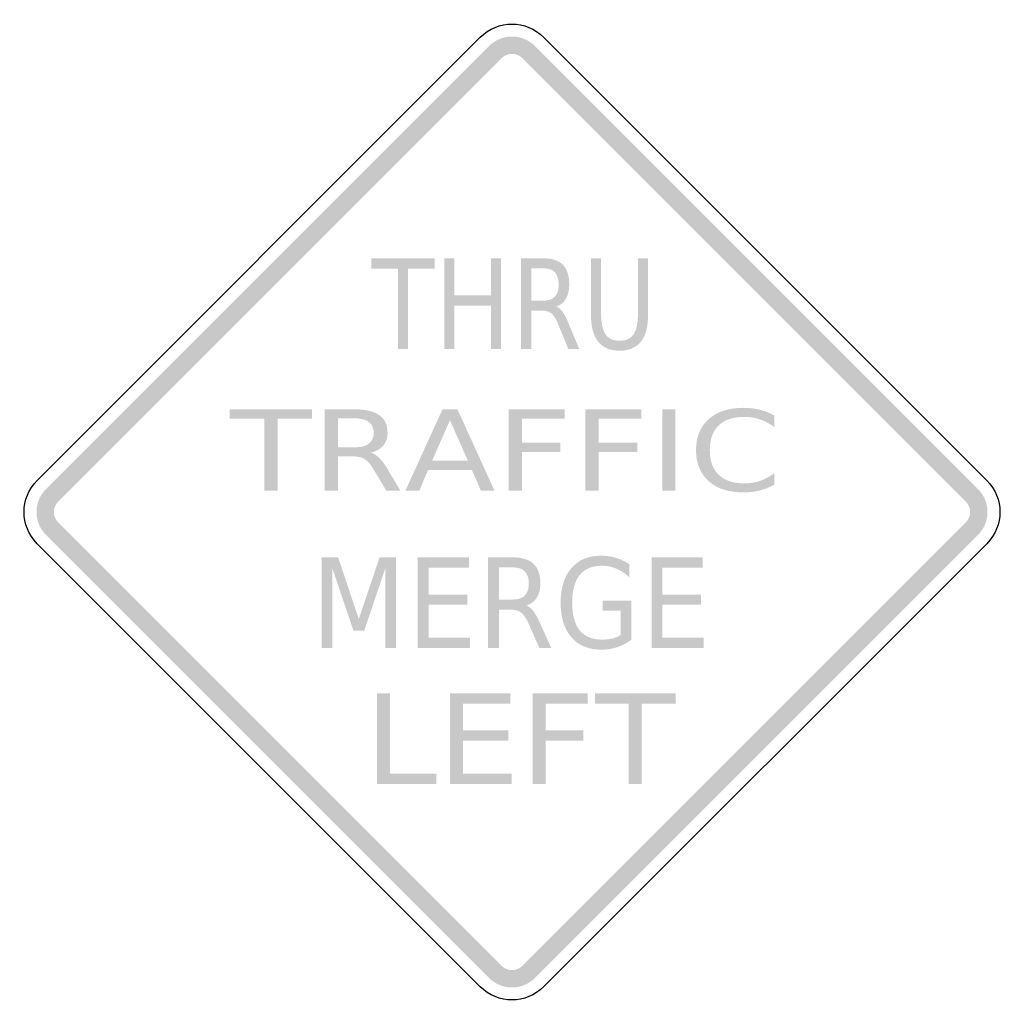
# Model space of a CAD drawing. Header units: inches. Extents: x -0.5 to 0.5, y -0.5 to 0.5.
import ezdxf

# ---------------------------------------------------------------- set-up
doc = ezdxf.new("R2010")
doc.units = ezdxf.units.IN
doc.header["$MEASUREMENT"] = 0

msp = doc.modelspace()

# ---------------------------------------------------------------- hatches: boundary and pattern name
for points in [[(0.0232, 0.4733), (0.0208, 0.4755), (0.0182, 0.4774), (0.0155, 0.4791), (0.0126, 0.4804), (0.0095, 0.4815), (0.0064, 0.4823), (0.0032, 0.4828), (0, 0.4829), (-0.0032, 0.4828), (-0.0064, 0.4823), (-0.0095, 0.4815), (-0.0126, 0.4804), (-0.0155, 0.4791), (-0.0182, 0.4774), (-0.0208, 0.4755), (-0.0232, 0.4733), (-0.0107, 0.4608), (-0.0096, 0.4618), (-0.0084, 0.4627), (-0.0071, 0.4635), (-0.0058, 0.4641), (-0.0044, 0.4646), (-0.003, 0.465), (-0.0015, 0.4652), (0, 0.4652), (0.0015, 0.4652), (0.003, 0.465), (0.0044, 0.4646), (0.0058, 0.4641), (0.0071, 0.4635), (0.0084, 0.4627), (0.0096, 0.4618), (0.0107, 0.4608), (0.0232, 0.4733)], [(-0.4608, 0.0107), (-0.0107, 0.4608), (-0.0232, 0.4733), (-0.4733, 0.0232), (-0.4608, 0.0107)], [(0.0107, 0.4608), (0.4608, 0.0107), (0.4733, 0.0232), (0.0232, 0.4733), (0.0107, 0.4608)], [(-0.1427, 0.2576), (-0.0787, 0.2576), (-0.0787, 0.2471), (-0.1055, 0.2471), (-0.1055, 0.1656), (-0.1158, 0.1656), (-0.1158, 0.2471), (-0.1427, 0.2471), (-0.1427, 0.2576)], [(-0.0688, 0.2576), (-0.0586, 0.2576), (-0.0586, 0.2199), (-0.0214, 0.2199), (-0.0214, 0.2576), (-0.0111, 0.2576), (-0.0111, 0.1656), (-0.0214, 0.1656), (-0.0214, 0.2094), (-0.0586, 0.2094), (-0.0586, 0.1656), (-0.0688, 0.1656), (-0.0688, 0.2576)], [(-0.2866, 0.1043), (-0.203, 0.1043), (-0.203, 0.0948), (-0.2381, 0.0948), (-0.2381, 0.0215), (-0.2515, 0.0215), (-0.2515, 0.0948), (-0.2866, 0.0948), (-0.2866, 0.1043)], [(-0.0034, 0.1043), (0.0534, 0.1043), (0.0534, 0.0948), (0.01, 0.0948), (0.01, 0.0704), (0.0492, 0.0704), (0.0492, 0.061), (0.01, 0.061), (0.01, 0.0215), (-0.0034, 0.0215), (-0.0034, 0.1043)], [(0.0746, 0.1043), (0.1314, 0.1043), (0.1314, 0.0948), (0.088, 0.0948), (0.088, 0.0704), (0.1272, 0.0704), (0.1272, 0.061), (0.088, 0.061), (0.088, 0.0215), (0.0746, 0.0215), (0.0746, 0.1043)], [(0.1526, 0.1043), (0.166, 0.1043), (0.166, 0.0215), (0.1526, 0.0215), (0.1526, 0.1043)], [(-0.4733, 0.0232), (-0.4755, 0.0208), (-0.4774, 0.0182), (-0.4791, 0.0155), (-0.4804, 0.0126), (-0.4815, 0.0095), (-0.4823, 0.0064), (-0.4828, 0.0032), (-0.4829, 0), (-0.4828, -0.0032), (-0.4823, -0.0064), (-0.4815, -0.0095), (-0.4804, -0.0126), (-0.4791, -0.0155), (-0.4774, -0.0182), (-0.4755, -0.0208), (-0.4733, -0.0232), (-0.4608, -0.0107), (-0.4618, -0.0096), (-0.4627, -0.0084), (-0.4635, -0.0071), (-0.4641, -0.0058), (-0.4646, -0.0044), (-0.465, -0.003), (-0.4652, -0.0015), (-0.4653, 0), (-0.4652, 0.0015), (-0.465, 0.003), (-0.4646, 0.0044), (-0.4641, 0.0058), (-0.4635, 0.0071), (-0.4627, 0.0084), (-0.4618, 0.0096), (-0.4608, 0.0107), (-0.4733, 0.0232)], [(0.4733, -0.0232), (0.4755, -0.0208), (0.4774, -0.0182), (0.4791, -0.0155), (0.4804, -0.0126), (0.4815, -0.0095), (0.4823, -0.0064), (0.4828, -0.0032), (0.4829, 0), (0.4828, 0.0032), (0.4823, 0.0064), (0.4815, 0.0095), (0.4804, 0.0126), (0.4791, 0.0155), (0.4774, 0.0182), (0.4755, 0.0208), (0.4733, 0.0232), (0.4608, 0.0107), (0.4618, 0.0096), (0.4627, 0.0084), (0.4635, 0.0071), (0.4641, 0.0058), (0.4646, 0.0044), (0.465, 0.003), (0.4652, 0.0015), (0.4652, 0), (0.4652, -0.0015), (0.465, -0.003), (0.4646, -0.0044), (0.4641, -0.0058), (0.4635, -0.0071), (0.4627, -0.0084), (0.4618, -0.0096), (0.4608, -0.0107), (0.4733, -0.0232)], [(-0.0107, -0.4608), (-0.4608, -0.0107), (-0.4733, -0.0232), (-0.0232, -0.4733), (-0.0107, -0.4608)], [(0.4608, -0.0107), (0.0107, -0.4608), (0.0232, -0.4733), (0.4733, -0.0232), (0.4608, -0.0107)], [(-0.1932, -0.0461), (-0.1766, -0.0461), (-0.1556, -0.1087), (-0.1345, -0.0461), (-0.1179, -0.0461), (-0.1179, -0.138), (-0.1287, -0.138), (-0.1287, -0.0573), (-0.15, -0.1204), (-0.1611, -0.1204), (-0.1824, -0.0573), (-0.1824, -0.138), (-0.1932, -0.138), (-0.1932, -0.0461)], [(-0.0957, -0.0461), (-0.0437, -0.0461), (-0.0437, -0.0565), (-0.0846, -0.0565), (-0.0846, -0.0838), (-0.0453, -0.0838), (-0.0453, -0.0942), (-0.0846, -0.0942), (-0.0846, -0.1276), (-0.0426, -0.1276), (-0.0426, -0.138), (-0.0957, -0.138), (-0.0957, -0.0461)], [(0.1417, -0.0461), (0.1937, -0.0461), (0.1937, -0.0565), (0.1528, -0.0565), (0.1528, -0.0838), (0.1921, -0.0838), (0.1921, -0.0942), (0.1528, -0.0942), (0.1528, -0.1276), (0.1948, -0.1276), (0.1948, -0.138), (0.1417, -0.138), (0.1417, -0.0461)], [(-0.1371, -0.1842), (-0.124, -0.1842), (-0.124, -0.2657), (-0.0768, -0.2657), (-0.0768, -0.2762), (-0.1371, -0.2762), (-0.1371, -0.1842)], [(-0.0631, -0.1842), (-0.0018, -0.1842), (-0.0018, -0.1946), (-0.0499, -0.1946), (-0.0499, -0.2219), (-0.0037, -0.2219), (-0.0037, -0.2323), (-0.0499, -0.2323), (-0.0499, -0.2657), (-0.0005, -0.2657), (-0.0005, -0.2762), (-0.0631, -0.2762), (-0.0631, -0.1842)], [(0.021, -0.1842), (0.0767, -0.1842), (0.0767, -0.1946), (0.0341, -0.1946), (0.0341, -0.2217), (0.0726, -0.2217), (0.0726, -0.2322), (0.0341, -0.2322), (0.0341, -0.2762), (0.021, -0.2762), (0.021, -0.1842)], [(0.0842, -0.1842), (0.1662, -0.1842), (0.1662, -0.1946), (0.1317, -0.1946), (0.1317, -0.2762), (0.1186, -0.2762), (0.1186, -0.1946), (0.0842, -0.1946), (0.0842, -0.1842)], [(-0.0232, -0.4733), (-0.0208, -0.4755), (-0.0182, -0.4774), (-0.0155, -0.4791), (-0.0126, -0.4804), (-0.0095, -0.4815), (-0.0064, -0.4823), (-0.0032, -0.4828), (0, -0.4829), (0.0032, -0.4828), (0.0064, -0.4823), (0.0095, -0.4815), (0.0126, -0.4804), (0.0155, -0.4791), (0.0182, -0.4774), (0.0208, -0.4755), (0.0232, -0.4733), (0.0107, -0.4608), (0.0096, -0.4618), (0.0084, -0.4627), (0.0071, -0.4635), (0.0058, -0.4641), (0.0044, -0.4646), (0.003, -0.465), (0.0015, -0.4652), (0, -0.4653), (-0.0015, -0.4652), (-0.003, -0.465), (-0.0044, -0.4646), (-0.0058, -0.4641), (-0.0071, -0.4635), (-0.0084, -0.4627), (-0.0096, -0.4618), (-0.0107, -0.4608), (-0.0232, -0.4733)]]:
    msp.add_hatch(color=7).paths.add_polyline_path(points)
h = msp.add_hatch(color=7)
edge = h.paths.add_edge_path()
edge.add_spline(control_points=[(0.0452, 0.2087), (0.0474, 0.2078), (0.0495, 0.2059), (0.0516, 0.2029), (0.0537, 0.2), (0.0557, 0.1959), (0.0578, 0.1907)], knot_values=[0, 0, 0, 0, 1, 1, 1, 2, 2, 2, 2], degree=3, periodic=0)
edge.add_line((0.0578, 0.1907), (0.0683, 0.1656))
edge.add_line((0.0683, 0.1656), (0.0572, 0.1656))
edge.add_line((0.0572, 0.1656), (0.0475, 0.1892))
edge.add_spline(control_points=[(0.0475, 0.1892), (0.0451, 0.1954), (0.0426, 0.1994), (0.0403, 0.2015), (0.0379, 0.2035), (0.0347, 0.2045), (0.0307, 0.2045)], knot_values=[0, 0, 0, 0, 1, 1, 1, 2, 2, 2, 2], degree=3, periodic=0)
edge.add_line((0.0307, 0.2045), (0.0195, 0.2045))
edge.add_line((0.0195, 0.2045), (0.0195, 0.1656))
edge.add_line((0.0195, 0.1656), (0.0093, 0.1656))
edge.add_line((0.0093, 0.1656), (0.0093, 0.2576))
edge.add_line((0.0093, 0.2576), (0.0324, 0.2576))
edge.add_spline(control_points=[(0.0324, 0.2576), (0.041, 0.2576), (0.0475, 0.2554), (0.0518, 0.251), (0.056, 0.2466), (0.0581, 0.24), (0.0581, 0.2311), (0.0581, 0.2253), (0.057, 0.2205), (0.0548, 0.2167), (0.0526, 0.2129), (0.0494, 0.2102), (0.0452, 0.2087)], knot_values=[0, 0, 0, 0, 1, 1, 1, 2, 2, 2, 3, 3, 3, 4, 4, 4, 4], degree=3, periodic=0)
edge = h.paths.add_edge_path(flags=0)
edge.add_line((0.0195, 0.2474), (0.0195, 0.2147))
edge.add_line((0.0195, 0.2147), (0.0324, 0.2147))
edge.add_spline(control_points=[(0.0324, 0.2147), (0.0373, 0.2147), (0.0411, 0.2161), (0.0436, 0.2189), (0.0461, 0.2216), (0.0474, 0.2257), (0.0474, 0.2311), (0.0474, 0.2365), (0.0461, 0.2405), (0.0436, 0.2433), (0.0411, 0.246), (0.0373, 0.2474), (0.0324, 0.2474)], knot_values=[0, 0, 0, 0, 1, 1, 1, 2, 2, 2, 3, 3, 3, 4, 4, 4, 4], degree=3, periodic=0)
edge.add_line((0.0324, 0.2474), (0.0195, 0.2474))
h = msp.add_hatch(color=7)
edge = h.paths.add_edge_path()
edge.add_line((0.0802, 0.2576), (0.0905, 0.2576))
edge.add_line((0.0905, 0.2576), (0.0905, 0.2017))
edge.add_spline(control_points=[(0.0905, 0.2017), (0.0905, 0.1919), (0.092, 0.1848), (0.095, 0.1804), (0.0979, 0.1761), (0.1027, 0.1739), (0.1092, 0.1739), (0.1158, 0.1739), (0.1206, 0.1761), (0.1235, 0.1804), (0.1264, 0.1848), (0.1279, 0.1919), (0.1279, 0.2017)], knot_values=[0, 0, 0, 0, 1, 1, 1, 2, 2, 2, 3, 3, 3, 4, 4, 4, 4], degree=3, periodic=0)
edge.add_line((0.1279, 0.2017), (0.1279, 0.2576))
edge.add_line((0.1279, 0.2576), (0.1382, 0.2576))
edge.add_line((0.1382, 0.2576), (0.1382, 0.2002))
edge.add_spline(control_points=[(0.1382, 0.2002), (0.1382, 0.1882), (0.1358, 0.1791), (0.1309, 0.173), (0.126, 0.1669), (0.1188, 0.1638), (0.1092, 0.1638), (0.0997, 0.1638), (0.0924, 0.1669), (0.0875, 0.173), (0.0827, 0.1791), (0.0802, 0.1882), (0.0802, 0.2002)], knot_values=[0, 0, 0, 0, 1, 1, 1, 2, 2, 2, 3, 3, 3, 4, 4, 4, 4], degree=3, periodic=0)
edge.add_line((0.0802, 0.2002), (0.0802, 0.2576))
h = msp.add_hatch(color=7)
edge = h.paths.add_edge_path()
edge.add_spline(control_points=[(-0.1434, 0.0603), (-0.1405, 0.0595), (-0.1377, 0.0578), (-0.135, 0.0551), (-0.1323, 0.0524), (-0.1295, 0.0488), (-0.1268, 0.0441)], knot_values=[0, 0, 0, 0, 1, 1, 1, 2, 2, 2, 2], degree=3, periodic=0)
edge.add_line((-0.1268, 0.0441), (-0.1132, 0.0215))
edge.add_line((-0.1132, 0.0215), (-0.1276, 0.0215))
edge.add_line((-0.1276, 0.0215), (-0.1403, 0.0427))
edge.add_spline(control_points=[(-0.1403, 0.0427), (-0.1435, 0.0483), (-0.1467, 0.0519), (-0.1497, 0.0538), (-0.1528, 0.0556), (-0.157, 0.0565), (-0.1623, 0.0565)], knot_values=[0, 0, 0, 0, 1, 1, 1, 2, 2, 2, 2], degree=3, periodic=0)
edge.add_line((-0.1623, 0.0565), (-0.1768, 0.0565))
edge.add_line((-0.1768, 0.0565), (-0.1768, 0.0215))
edge.add_line((-0.1768, 0.0215), (-0.1902, 0.0215))
edge.add_line((-0.1902, 0.0215), (-0.1902, 0.1043))
edge.add_line((-0.1902, 0.1043), (-0.1601, 0.1043))
edge.add_spline(control_points=[(-0.1601, 0.1043), (-0.1487, 0.1043), (-0.1403, 0.1023), (-0.1347, 0.0983), (-0.1292, 0.0944), (-0.1264, 0.0884), (-0.1264, 0.0804), (-0.1264, 0.0752), (-0.1279, 0.0709), (-0.1307, 0.0675), (-0.1336, 0.064), (-0.1378, 0.0616), (-0.1434, 0.0603)], knot_values=[0, 0, 0, 0, 1, 1, 1, 2, 2, 2, 3, 3, 3, 4, 4, 4, 4], degree=3, periodic=0)
edge = h.paths.add_edge_path(flags=0)
edge.add_line((-0.1768, 0.0951), (-0.1768, 0.0657))
edge.add_line((-0.1768, 0.0657), (-0.1601, 0.0657))
edge.add_spline(control_points=[(-0.1601, 0.0657), (-0.1536, 0.0657), (-0.1487, 0.0669), (-0.1454, 0.0694), (-0.1421, 0.0719), (-0.1405, 0.0756), (-0.1405, 0.0804), (-0.1405, 0.0853), (-0.1421, 0.0889), (-0.1454, 0.0914), (-0.1487, 0.0938), (-0.1536, 0.0951), (-0.1601, 0.0951)], knot_values=[0, 0, 0, 0, 1, 1, 1, 2, 2, 2, 3, 3, 3, 4, 4, 4, 4], degree=3, periodic=0)
edge.add_line((-0.1601, 0.0951), (-0.1768, 0.0951))
h = msp.add_hatch(color=7)
h.paths.add_polyline_path([(-0.0706, 0.1043), (-0.0554, 0.1043), (-0.0177, 0.0215), (-0.0316, 0.0215), (-0.0407, 0.0427), (-0.0852, 0.0427), (-0.0942, 0.0215), (-0.1083, 0.0215), (-0.0706, 0.1043)])
h.paths.add_polyline_path([(-0.063, 0.0932), (-0.0812, 0.052), (-0.0448, 0.052), (-0.063, 0.0932)], flags=0)
h = msp.add_hatch(color=7)
edge = h.paths.add_edge_path()
edge.add_line((0.2665, 0.0979), (0.2665, 0.0861))
edge.add_spline(control_points=[(0.2665, 0.0861), (0.262, 0.0896), (0.2572, 0.0922), (0.2521, 0.094), (0.247, 0.0957), (0.2416, 0.0966), (0.2359, 0.0966), (0.2246, 0.0966), (0.2159, 0.0937), (0.2099, 0.0879), (0.2039, 0.0821), (0.2009, 0.0737), (0.2009, 0.0628), (0.2009, 0.0519), (0.2039, 0.0435), (0.2099, 0.0378), (0.2159, 0.032), (0.2246, 0.0291), (0.2359, 0.0291), (0.2416, 0.0291), (0.247, 0.03), (0.2521, 0.0317), (0.2572, 0.0334), (0.262, 0.0361), (0.2665, 0.0396)], knot_values=[0, 0, 0, 0, 1, 1, 1, 2, 2, 2, 3, 3, 3, 4, 4, 4, 5, 5, 5, 6, 6, 6, 7, 7, 7, 8, 8, 8, 8], degree=3, periodic=0)
edge.add_line((0.2665, 0.0396), (0.2665, 0.0279))
edge.add_spline(control_points=[(0.2665, 0.0279), (0.2619, 0.0252), (0.2569, 0.0232), (0.2517, 0.0219), (0.2464, 0.0205), (0.2409, 0.0199), (0.2351, 0.0199), (0.2201, 0.0199), (0.2083, 0.0237), (0.1997, 0.0314), (0.1912, 0.0391), (0.1869, 0.0495), (0.1869, 0.0628), (0.1869, 0.0761), (0.1912, 0.0866), (0.1997, 0.0943), (0.2083, 0.1019), (0.2201, 0.1058), (0.2351, 0.1058), (0.241, 0.1058), (0.2466, 0.1051), (0.2518, 0.1038), (0.2571, 0.1025), (0.262, 0.1005), (0.2665, 0.0979)], knot_values=[0, 0, 0, 0, 1, 1, 1, 2, 2, 2, 3, 3, 3, 4, 4, 4, 5, 5, 5, 6, 6, 6, 7, 7, 7, 8, 8, 8, 8], degree=3, periodic=0)
h = msp.add_hatch(color=7)
edge = h.paths.add_edge_path()
edge.add_spline(control_points=[(0.0147, -0.0949), (0.0171, -0.0958), (0.0194, -0.0978), (0.0217, -0.1007), (0.0239, -0.1037), (0.0262, -0.1077), (0.0285, -0.1129)], knot_values=[0, 0, 0, 0, 1, 1, 1, 2, 2, 2, 2], degree=3, periodic=0)
edge.add_line((0.0285, -0.1129), (0.0398, -0.138))
edge.add_line((0.0398, -0.138), (0.0278, -0.138))
edge.add_line((0.0278, -0.138), (0.0173, -0.1144))
edge.add_spline(control_points=[(0.0173, -0.1144), (0.0146, -0.1083), (0.012, -0.1042), (0.0094, -0.1022), (0.0068, -0.1002), (0.0034, -0.0992), (-0.0011, -0.0992)], knot_values=[0, 0, 0, 0, 1, 1, 1, 2, 2, 2, 2], degree=3, periodic=0)
edge.add_line((-0.0011, -0.0992), (-0.0132, -0.0992))
edge.add_line((-0.0132, -0.0992), (-0.0132, -0.138))
edge.add_line((-0.0132, -0.138), (-0.0244, -0.138))
edge.add_line((-0.0244, -0.138), (-0.0244, -0.0461))
edge.add_line((-0.0244, -0.0461), (0.0008, -0.0461))
edge.add_spline(control_points=[(0.0008, -0.0461), (0.0102, -0.0461), (0.0173, -0.0483), (0.0219, -0.0527), (0.0265, -0.057), (0.0288, -0.0637), (0.0288, -0.0726), (0.0288, -0.0783), (0.0276, -0.0832), (0.0252, -0.087), (0.0228, -0.0908), (0.0193, -0.0934), (0.0147, -0.0949)], knot_values=[0, 0, 0, 0, 1, 1, 1, 2, 2, 2, 3, 3, 3, 4, 4, 4, 4], degree=3, periodic=0)
edge = h.paths.add_edge_path(flags=0)
edge.add_line((-0.0132, -0.0563), (-0.0132, -0.0889))
edge.add_line((-0.0132, -0.0889), (0.0008, -0.0889))
edge.add_spline(control_points=[(0.0008, -0.0889), (0.0062, -0.0889), (0.0102, -0.0876), (0.013, -0.0848), (0.0157, -0.082), (0.0171, -0.0779), (0.0171, -0.0726), (0.0171, -0.0672), (0.0157, -0.0631), (0.013, -0.0604), (0.0102, -0.0577), (0.0062, -0.0563), (0.0008, -0.0563)], knot_values=[0, 0, 0, 0, 1, 1, 1, 2, 2, 2, 3, 3, 3, 4, 4, 4, 4], degree=3, periodic=0)
edge.add_line((0.0008, -0.0563), (-0.0132, -0.0563))
h = msp.add_hatch(color=7)
edge = h.paths.add_edge_path()
edge.add_line((0.1103, -0.1249), (0.1103, -0.1002))
edge.add_line((0.1103, -0.1002), (0.0921, -0.1002))
edge.add_line((0.0921, -0.1002), (0.0921, -0.09))
edge.add_line((0.0921, -0.09), (0.1213, -0.09))
edge.add_line((0.1213, -0.09), (0.1213, -0.1295))
edge.add_spline(control_points=[(0.1213, -0.1295), (0.117, -0.1329), (0.1123, -0.1355), (0.1071, -0.1372), (0.1019, -0.139), (0.0964, -0.1398), (0.0905, -0.1398), (0.0776, -0.1398), (0.0675, -0.1356), (0.0603, -0.1272), (0.053, -0.1188), (0.0494, -0.1071), (0.0494, -0.0921), (0.0494, -0.0771), (0.053, -0.0654), (0.0603, -0.057), (0.0675, -0.0486), (0.0776, -0.0444), (0.0905, -0.0444), (0.0958, -0.0444), (0.1009, -0.0451), (0.1058, -0.0466), (0.1106, -0.0481), (0.1151, -0.0503), (0.1192, -0.0531)], knot_values=[0, 0, 0, 0, 1, 1, 1, 2, 2, 2, 3, 3, 3, 4, 4, 4, 5, 5, 5, 6, 6, 6, 7, 7, 7, 8, 8, 8, 8], degree=3, periodic=0)
edge.add_line((0.1192, -0.0531), (0.1192, -0.0664))
edge.add_spline(control_points=[(0.1192, -0.0664), (0.1151, -0.0625), (0.1107, -0.0596), (0.106, -0.0576), (0.1014, -0.0556), (0.0965, -0.0546), (0.0914, -0.0546), (0.0814, -0.0546), (0.0738, -0.0578), (0.0687, -0.0641), (0.0637, -0.0703), (0.0611, -0.0797), (0.0611, -0.0921), (0.0611, -0.1045), (0.0637, -0.1139), (0.0687, -0.1202), (0.0738, -0.1265), (0.0814, -0.1296), (0.0914, -0.1296), (0.0954, -0.1296), (0.0989, -0.1292), (0.102, -0.1285), (0.1051, -0.1277), (0.1078, -0.1265), (0.1103, -0.1249)], knot_values=[0, 0, 0, 0, 1, 1, 1, 2, 2, 2, 3, 3, 3, 4, 4, 4, 5, 5, 5, 6, 6, 6, 7, 7, 7, 8, 8, 8, 8], degree=3, periodic=0)

# ---------------------------------------------------------------- linework, layer by layer
at = {"color": 7}
for points in [[(-0.4822, 0.0321), (-0.0322, 0.4822)], [(0.0321, 0.4822), (0.4822, 0.0321)], [(-0.0322, -0.4822), (-0.4822, -0.0322)], [(0.4822, -0.0322), (0.0321, -0.4822)]]:
    msp.add_lwpolyline(points, dxfattribs=at)
for points in [[(-0.0322, 0.4822), (-0.0144, 0.5), (0.0144, 0.5), (0.0321, 0.4822)], [(-0.4822, -0.0322), (-0.5, -0.0144), (-0.5, 0.0144), (-0.4822, 0.0321)], [(0.4822, 0.0321), (0.5, 0.0144), (0.5, -0.0144), (0.4822, -0.0322)], [(0.0321, -0.4822), (0.0144, -0.5), (-0.0144, -0.5), (-0.0322, -0.4822)]]:
    msp.add_open_spline(points, degree=3, dxfattribs=at)

doc.saveas('drawing.dxf')
